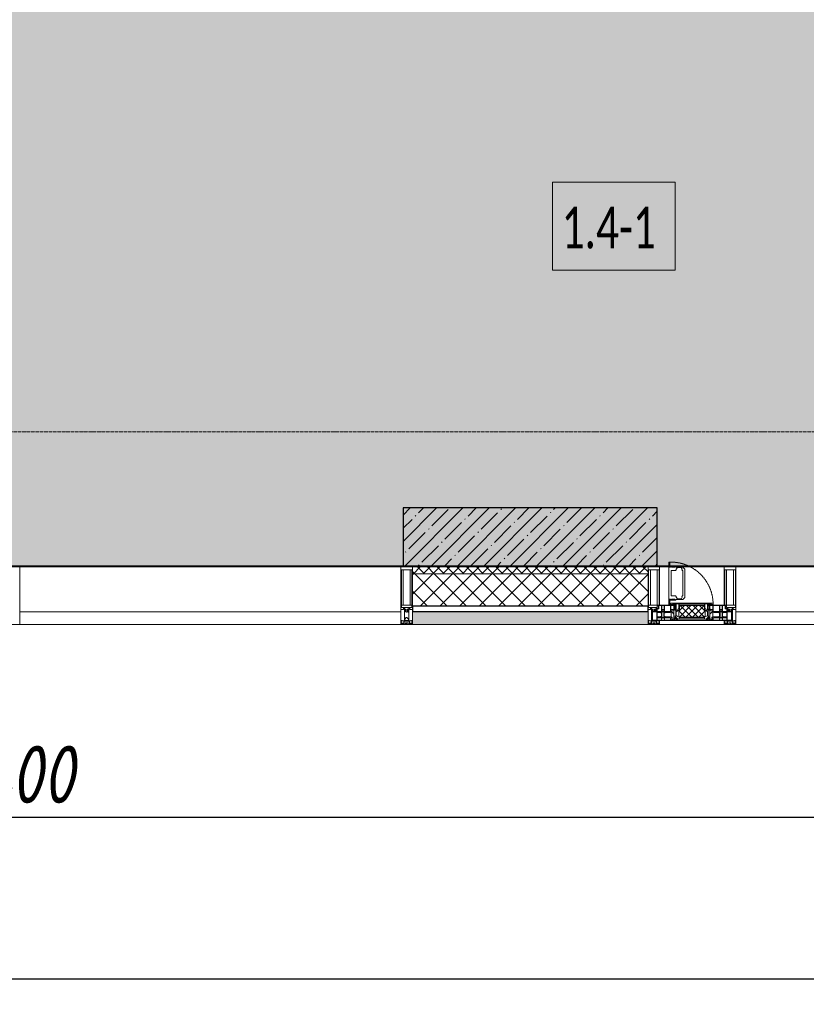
# Model space of a CAD drawing. Header units: millimetres. Extents: x -26888115 to 7466299, y -86687 to 22081.
# Tile 3 of 208: x 40168 to 43573, y -51379 to -47114. Entities that reach past the tile are written whole.
import ezdxf

# ---------------------------------------------------------------- set-up
doc = ezdxf.new("R2010")
doc.units = ezdxf.units.MM
doc.linetypes.add('-D1-02х01', pattern=[3, 2, -1])
doc.linetypes.add('-D1d1-15x02', pattern=[19, 15, -2, 0, -2])
doc.layers.get('Defpoints').update_dxf_attribs({"color": 31})
for name, color, linetype, lineweight in [('_0', 7, 'Continuous', 13), ('A-010-A_ROOM', 7, 'Continuous', 18), ('A-200-M_WALL', 7, 'Continuous', 5), ('A-200-M_WALL_PAT', 7, 'Continuous', 5), ('A-214-M_CURT_WALL', 7, 'Continuous', 5), ('A-215-M_CURT_PANEL', 7, 'Continuous', 5), ('A-230-M_FLOOR', 7, 'Continuous', 5), ('A-314-M_WINDOW', 7, 'Continuous', 5), ('S-280-M_COLUMN', 7, 'Continuous', 5), ('Z-060-M_DETAIL', 7, 'Continuous', 5), ('Оси', 7, 'Continuous', 5)]:
    doc.layers.add(name, color=color, linetype=linetype, lineweight=lineweight)
doc.styles.add('Calibri Light_2', font='Calibri light.ttf', dxfattribs={"width": 0.7, "height": 250})
doc.styles.add('fl_iso paper', font='isocpeur.ttf', dxfattribs={"width": 0.8, "oblique": 10})
doc.dimstyles.new('In tre 1_100', dxfattribs={"dimscale": 100, "dimtxt": 2.5, "dimasz": 2, "dimexe": 1, "dimexo": 0.7, "dimgap": 0.6, "dimtad": 1, "dimdec": 0, "dimrnd": 5, "dimzin": 0, "dimdsep": 46, "dimtxsty": 'fl_iso paper', "dimblk": 'ARCHTICK', "dimcen": 0, "dimdle": 1, "dimadec": 0, "dimazin": 0, "dimtfac": 1, "dimtdec": 0, "dimtofl": 0, "dimtmove": 1, "dimatfit": 3, "dimldrblk": 'DOT', "dimfxl": 40, "dimtfillclr": 256, "dimtolj": 1, "dimtzin": 0, "dimarcsym": 1})

# ---------------------------------------------------------------- blocks, each defined once
blk = doc.blocks.new('_ArchTick')
at = {"color": 0, "linetype": 'ByBlock', "lineweight": 9, "const_width": 0.15}
blk.add_lwpolyline([(-0.5, -0.5), (0.5, 0.5)], dxfattribs=at)
blk = doc.blocks.new('*D256')
at = {"layer": 'Defpoints', "color": 0, "transparency": 16777216}
for p in [(35918, -50462.7), (44318, -50462.7), (44318, -50568.8)]:
    blk.add_point(p, dxfattribs=at)
at = {"layer": 'Оси', "color": 0, "lineweight": -2, "transparency": 16777216}
for p, q in [((35918, -50532.7), (35918, -50668.8)), ((44318, -50532.7), (44318, -50668.8)), ((35818, -50568.8), (44418, -50568.8))]:
    blk.add_line(p, q, dxfattribs=at)
at = {"layer": 'Оси', "color": 0, "lineweight": -2, "transparency": 16777216, "xscale": 200, "yscale": 200, "zscale": 200, "rotation": 180}
blk.add_blockref('_ArchTick', (35918, -50568.8), dxfattribs=at)
at = {"layer": 'Оси', "color": 0, "lineweight": -2, "transparency": 16777216, "xscale": 200, "yscale": 200, "zscale": 200}
blk.add_blockref('_ArchTick', (44318, -50568.8), dxfattribs=at)
at = {"layer": 'Оси', "color": 0, "transparency": 16777216, "insert": (40118, -50383.8), "char_height": 250, "attachment_point": 5, "style": 'fl_iso paper'}
blk.add_mtext('\\A1;8400', dxfattribs=at)
blk = doc.blocks.new('_DOT')
at = {"color": 0, "linetype": 'ByBlock'}
blk.add_line((-0.5, 0), (-1, 0), dxfattribs=at)
at = {"color": 0, "linetype": 'ByBlock', "const_width": 0.5}
blk.add_lwpolyline([(-0.25, 0, 1), (0.25, 0, 1)], format="xyb", close=True, dxfattribs=at)
blk = doc.blocks.new('*D257')
at = {"layer": 'Defpoints', "color": 0, "transparency": 16777216}
for p in [(35918, -51162.7), (73118, -51162.7), (73118, -51268.8)]:
    blk.add_point(p, dxfattribs=at)
at = {"layer": 'Оси', "color": 0, "lineweight": -2, "transparency": 16777216}
for p, q in [((35918, -51232.7), (35918, -51368.8)), ((73118, -51232.7), (73118, -51368.8)), ((35818, -51268.8), (73218, -51268.8))]:
    blk.add_line(p, q, dxfattribs=at)
at = {"layer": 'Оси', "color": 0, "lineweight": -2, "transparency": 16777216, "xscale": 200, "yscale": 200, "zscale": 200, "rotation": 180}
blk.add_blockref('_ArchTick', (35918, -51268.8), dxfattribs=at)
at = {"layer": 'Оси', "color": 0, "lineweight": -2, "transparency": 16777216, "xscale": 200, "yscale": 200, "zscale": 200}
blk.add_blockref('_ArchTick', (73118, -51268.8), dxfattribs=at)
at = {"layer": 'Оси', "color": 0, "transparency": 16777216, "insert": (54518, -51083.8), "char_height": 250, "attachment_point": 5, "style": 'fl_iso paper'}
blk.add_mtext('\\A1;37200', dxfattribs=at)
blk = doc.blocks.new('A_PAN_Створка - 383мм-4633665-50_AS_Plan_33_Пентхаус')
at = {"layer": 'A-314-M_WINDOW', "linetype": '-D1-02х01'}
blk.add_arc((91.4, -87.5), 183, 244.0254, 247.6265, dxfattribs=at)
blk = doc.blocks.new('A_PAN_Створка - 383мм-V26-50_AS_Plan_33_Пентхаус')
at = {"layer": 'A-215-M_CURT_PANEL'}
h = blk.add_hatch(dxfattribs=at)
h.set_pattern_fill('FP_17', color=256, style=0, pattern_type=2)
h.set_pattern_definition([(225, (6900, -754.981), (14.142136, -14.142136), []), (315, (6900, -754.981), (14.142136, 14.142136), [])])
h.paths.add_polyline_path([(-54.5, -31.8), (-54.9, -34.1), (-57.2, -36.4), (-57.2, -60.8), (-54.6, -63.4), (-53.6, -82.7), (54.6, -81.8), (54.6, -63.4), (57.2, -60.8), (57.2, -36.4), (54.9, -34.1), (54.5, -31.8)])
at = {"layer": 'A-314-M_WINDOW'}
for p, q in [((-67.9, -17), (-171, -17)), ((-171, -17), (-171, -57)), ((-171, -18.5), (-153.5, -18.5)), ((-153.5, -18.5), (-152, -20)), ((-152, -20), (-152, -73.5)), ((-150.5, -17), (-150.5, -29.4)), ((-132.4, -18.6), (-150.5, -18.6)), ((-150.5, -29.4), (-132.4, -29.4)), ((-150.5, -33.6), (-150.5, -68)), ((-136.3, -33.6), (-150.5, -33.6)), ((-137.2, -31), (-135.8, -35)), ((-132.5, -31), (-137.2, -31)), ((-132.1, -36.8), (-135.8, -35)), ((-132.5, -31.9), (-133.4, -33.7)), ((-133.4, -33.7), (-130.1, -35.3)), ((-132.5, -31.9), (-132.5, -31)), ((-132.4, -29.4), (-132.4, -18.6)), ((-132.1, -49), (-132.1, -36.8)), ((-131, -18.2), (-131, -29.5)), ((-120.8, -18.2), (-131, -18.2)), ((-131, -29.5), (-120.8, -29.5)), ((-131, -30.9), (-131, -33)), ((-120.8, -30.9), (-131, -30.9)), ((-129.4, -34.6), (-131, -33)), ((-130.1, -35.3), (-129.4, -34.6)), ((-130.1, -35.3), (-130.1, -50.4)), ((-122.4, -34.6), (-120.8, -33)), ((-121.7, -35.3), (-122.4, -34.6)), ((-118.4, -33.7), (-121.7, -35.3)), ((-121.7, -35.3), (-121.7, -50.4)), ((-120.8, -18.2), (-120.8, -29.5)), ((-120.8, -30.9), (-120.8, -33)), ((-119.7, -36.8), (-115.9, -35)), ((-119.7, -49), (-119.7, -36.8)), ((-119.3, -18.6), (-92.5, -18.6)), ((-119.3, -29.4), (-119.3, -18.6)), ((-92.5, -29.4), (-119.3, -29.4)), ((-119.3, -31), (-114.6, -31)), ((-119.3, -31.9), (-119.3, -31)), ((-119.3, -31.9), (-118.4, -33.7)), ((-114.6, -31), (-115.9, -35)), ((-94.1, -33.5), (-115.4, -33.5)), ((-89.9, -35.1), (-94.1, -33.5)), ((-92.5, -18.6), (-92.5, -29.4)), ((-90.8, -18.5), (-90.8, -29.4)), ((-87.3, -18.5), (-90.8, -18.5)), ((-90.8, -29.4), (-85.9, -29.4)), ((-89.9, -32.5), (-89.9, -35.1)), ((-85.9, -32.5), (-89.9, -32.5)), ((-89.9, -35.1), (-89.9, -50.9)), ((-87.3, -20.4), (-87.3, -18.5)), ((-87.3, -20.4), (-87.3, -21.9)), ((-84.8, -20.4), (-87.3, -20.4)), ((-87.3, -21.9), (-85.9, -21.9)), ((-85.9, -18.2), (-85.9, -20.4)), ((-75.9, -18.2), (-85.9, -18.2)), ((-85.9, -21.9), (-85.9, -29.4)), ((-85.9, -29.4), (-85.9, -32.5)), ((-83.4, -20.4), (-84.8, -20.4)), ((-70, -33.8), (-83.4, -20.4)), ((-78, -84), (-78, -23.5)), ((-78, -23.5), (-67.9, -23.5)), ((-78, -36.8), (-70, -36.8)), ((-78, -45.6), (-78, -36.8)), ((-75.9, -21.5), (-75.9, -18.2)), ((-75.9, -21.5), (-75.9, -23.5)), ((-74.9, -21.5), (-75.9, -21.5)), ((-75.9, -23.5), (-73, -23.5)), ((-74.9, -17.9), (-74.9, -21.5)), ((-68.9, -17.9), (-74.9, -17.9)), ((-67.2, -29.3), (-73, -23.5)), ((-61.4, -23.5), (-70, -32.1)), ((-70, -32.1), (-70, -62.5)), ((-70, -36.8), (-70, -33.8)), ((-68.9, -21.5), (-68.9, -17.9)), ((-67.9, -21.5), (-68.9, -21.5)), ((67.9, -17), (-67.9, -17)), ((-61.4, -23.5), (-67.9, -17)), ((-67.9, -17), (-67.9, -23.5)), ((-67.9, -17), (67.9, -17)), ((-67.9, -21.5), (-67.9, -23.5)), ((-67.9, -23.5), (-64.6, -26.8)), ((-67.9, -23.5), (-64.6, -26.8)), ((-64.6, -26.8), (-67.2, -29.3)), ((-64.6, -26.8), (-61.4, -23.5)), ((61.4, -23.5), (-61.4, -23.5)), ((67.9, -17), (61.4, -23.5)), ((70, -32.1), (61.4, -23.5)), ((61.4, -23.5), (64.6, -26.8)), ((67.9, -23.5), (64.6, -26.8)), ((64.6, -26.8), (67.9, -23.5)), ((64.6, -26.8), (67.2, -29.3)), ((67.2, -29.3), (73, -23.5)), ((67.9, -23.5), (67.9, -17)), ((171, -17), (67.9, -17)), ((67.9, -21.5), (67.9, -23.5)), ((67.9, -21.5), (68.9, -21.5)), ((67.9, -23.5), (78, -23.5)), ((68.9, -17.9), (74.9, -17.9)), ((68.9, -21.5), (68.9, -17.9)), ((70, -33.8), (83.4, -20.4)), ((70, -62.5), (70, -32.1)), ((70, -36.8), (70, -33.8)), ((78, -36.8), (70, -36.8)), ((75.9, -23.5), (73, -23.5)), ((74.9, -17.9), (74.9, -21.5)), ((74.9, -21.5), (75.9, -21.5)), ((75.9, -18.2), (85.9, -18.2)), ((75.9, -21.5), (75.9, -18.2)), ((75.9, -21.5), (75.9, -23.5)), ((78, -23.5), (78, -84)), ((78, -45.6), (78, -36.8)), ((83.4, -20.4), (84.8, -20.4)), ((84.8, -20.4), (87.3, -20.4)), ((85.9, -18.2), (85.9, -20.4)), ((85.9, -21.9), (85.9, -29.4)), ((87.3, -21.9), (85.9, -21.9)), ((85.9, -29.4), (85.9, -32.5)), ((90.8, -29.4), (85.9, -29.4)), ((85.9, -32.5), (89.9, -32.5)), ((87.3, -18.5), (90.8, -18.5)), ((87.3, -20.4), (87.3, -18.5)), ((87.3, -20.4), (87.3, -21.9)), ((89.9, -32.5), (89.9, -35.1)), ((89.9, -35.1), (94.1, -33.5)), ((89.9, -35.1), (89.9, -50.9)), ((90.8, -18.5), (90.8, -29.4)), ((92.5, -18.6), (92.5, -29.4)), ((119.3, -18.6), (92.5, -18.6)), ((92.5, -29.4), (119.3, -29.4)), ((94.1, -33.5), (115.4, -33.5)), ((114.6, -31), (115.9, -35)), ((119.3, -31), (114.6, -31)), ((119.7, -36.8), (115.9, -35)), ((119.3, -31.9), (118.4, -33.7)), ((118.4, -33.7), (121.7, -35.3)), ((119.3, -29.4), (119.3, -18.6)), ((119.3, -31.9), (119.3, -31)), ((119.7, -49), (119.7, -36.8)), ((120.8, -18.2), (120.8, -29.5)), ((120.8, -18.2), (131, -18.2)), ((131, -29.5), (120.8, -29.5)), ((120.8, -30.9), (120.8, -33)), ((120.8, -30.9), (131, -30.9)), ((122.4, -34.6), (120.8, -33)), ((121.7, -35.3), (122.4, -34.6)), ((121.7, -35.3), (121.7, -50.4)), ((129.4, -34.6), (131, -33)), ((130.1, -35.3), (129.4, -34.6)), ((133.4, -33.7), (130.1, -35.3)), ((130.1, -35.3), (130.1, -50.4)), ((131, -18.2), (131, -29.5)), ((131, -30.9), (131, -33)), ((132.1, -36.8), (135.8, -35)), ((132.1, -49), (132.1, -36.8)), ((132.4, -18.6), (150.5, -18.6)), ((132.4, -29.4), (132.4, -18.6)), ((150.5, -29.4), (132.4, -29.4)), ((132.5, -31), (137.2, -31)), ((132.5, -31.9), (132.5, -31)), ((132.5, -31.9), (133.4, -33.7)), ((137.2, -31), (135.8, -35)), ((136.3, -33.6), (150.5, -33.6)), ((150.5, -17), (150.5, -29.4)), ((150.5, -33.6), (150.5, -68)), ((153.5, -18.5), (152, -20)), ((152, -20), (152, -73.5)), ((171, -18.5), (153.5, -18.5)), ((171, -57), (171, -17)), ((-171, -55.5), (-152, -55.5)), ((-171, -57), (-156, -57)), ((-153, -60), (-153, -73.5)), ((-153, -73.5), (-150, -73.5)), ((-136.4, -52.4), (-150.5, -52.4)), ((-150.5, -56.6), (-132.4, -56.6)), ((-150.5, -68), (-143.5, -68)), ((-150.5, -69.5), (-150.5, -73.5)), ((-145, -69.5), (-150.5, -69.5)), ((-150, -73.5), (-150, -84)), ((-150, -84), (-78, -84)), ((-148.5, -81), (-148.5, -82.5)), ((-143.5, -81), (-148.5, -81)), ((-148.5, -82.5), (-132.4, -82.5)), ((-145, -69.5), (-145, -79.5)), ((-143.5, -68), (-143.5, -81)), ((-137.2, -54.8), (-135.8, -50.8)), ((-132.5, -54.8), (-137.2, -54.8)), ((-132.1, -49), (-135.8, -50.8)), ((-133.4, -52), (-130.1, -50.4)), ((-132.5, -53.8), (-133.4, -52)), ((-132.5, -53.8), (-132.5, -54.8)), ((-132.4, -56.6), (-132.4, -82.5)), ((-129.4, -51.1), (-131, -52.7)), ((-131, -55.1), (-131, -52.7)), ((-120.8, -55.1), (-131, -55.1)), ((-131, -56.5), (-131, -62.6)), ((-131, -56.5), (-120.8, -56.5)), ((-120.8, -62.6), (-131, -62.6)), ((-131, -64.6), (-120.8, -64.6)), ((-131, -82.5), (-131, -64.6)), ((-131, -82.5), (-120.8, -82.5)), ((-130.1, -50.4), (-129.4, -51.1)), ((-121.7, -50.4), (-122.4, -51.1)), ((-122.4, -51.1), (-120.8, -52.7)), ((-118.4, -52), (-121.7, -50.4)), ((-120.8, -55.1), (-120.8, -52.7)), ((-120.8, -56.5), (-120.8, -62.6)), ((-120.8, -82.5), (-120.8, -64.6)), ((-119.7, -49), (-115.9, -50.8)), ((-119.3, -53.8), (-118.4, -52)), ((-119.3, -53.8), (-119.3, -54.8)), ((-119.3, -54.8), (-114.6, -54.8)), ((-119.3, -56.6), (-119.3, -82.5)), ((-92.5, -56.6), (-119.3, -56.6)), ((-119.3, -82.5), (-92.5, -82.5)), ((-114.6, -54.8), (-115.9, -50.8)), ((-94.1, -52.5), (-115.3, -52.5)), ((-89.9, -50.9), (-94.1, -52.5)), ((-92.5, -56.6), (-92.5, -82.5)), ((-90.8, -56.6), (-85.9, -56.6)), ((-90.8, -62.7), (-90.8, -56.6)), ((-80.4, -62.7), (-90.8, -62.7)), ((-90.8, -64.6), (-90.8, -82.5)), ((-80.1, -64.6), (-90.8, -64.6)), ((-90.8, -82.5), (-79.5, -82.5)), ((-89.9, -52.2), (-89.9, -50.9)), ((-89.9, -52.2), (-88.6, -53.5)), ((-85.9, -53.5), (-88.6, -53.5)), ((-85.9, -53.5), (-78, -45.6)), ((-85.9, -56.6), (-85.9, -53.5)), ((-78, -84), (-85, -84)), ((-85, -84), (-85, -87.5)), ((-80.4, -61.1), (-80.4, -62.7)), ((-78, -61.1), (-80.4, -61.1)), ((-80.1, -66.1), (-80.1, -64.6)), ((-78, -66.1), (-80.1, -66.1)), ((-79.5, -80.6), (-78, -80.6)), ((-79.5, -82.5), (-79.5, -80.6)), ((-78, -66.1), (-78, -61.1)), ((-78, -87.5), (-78, -84)), ((-78, -84), (-73.9, -84)), ((-70, -62.5), (-73.9, -62.5)), ((-73.9, -62.5), (-73.9, -87.5)), ((73.9, -62.5), (70, -62.5)), ((73.9, -87.5), (73.9, -62.5)), ((73.9, -84), (78, -84)), ((85.9, -53.5), (78, -45.6)), ((78, -61.1), (80.4, -61.1)), ((78, -66.1), (78, -61.1)), ((78, -66.1), (80.1, -66.1)), ((79.5, -80.6), (78, -80.6)), ((78, -87.5), (78, -84)), ((78, -84), (85, -84)), ((78, -84), (150, -84)), ((79.5, -82.5), (79.5, -80.6)), ((90.8, -82.5), (79.5, -82.5)), ((80.1, -64.6), (90.8, -64.6)), ((80.1, -66.1), (80.1, -64.6)), ((80.4, -61.1), (80.4, -62.7)), ((80.4, -62.7), (90.8, -62.7)), ((85, -84), (85, -87.5)), ((85.9, -53.5), (88.6, -53.5)), ((85.9, -56.6), (85.9, -53.5)), ((90.8, -56.6), (85.9, -56.6)), ((89.9, -52.2), (88.6, -53.5)), ((89.9, -50.9), (94.1, -52.5)), ((89.9, -52.2), (89.9, -50.9)), ((90.8, -62.7), (90.8, -56.6)), ((90.8, -64.6), (90.8, -82.5)), ((92.5, -56.6), (119.3, -56.6)), ((92.5, -56.6), (92.5, -82.5)), ((119.3, -82.5), (92.5, -82.5)), ((94.1, -52.5), (115.3, -52.5)), ((114.6, -54.8), (115.9, -50.8)), ((119.3, -54.8), (114.6, -54.8)), ((119.7, -49), (115.9, -50.8)), ((118.4, -52), (121.7, -50.4)), ((119.3, -53.8), (118.4, -52)), ((119.3, -53.8), (119.3, -54.8)), ((119.3, -56.6), (119.3, -82.5)), ((122.4, -51.1), (120.8, -52.7)), ((120.8, -55.1), (120.8, -52.7)), ((120.8, -55.1), (131, -55.1)), ((120.8, -56.5), (120.8, -62.6)), ((131, -56.5), (120.8, -56.5)), ((120.8, -62.6), (131, -62.6)), ((120.8, -82.5), (120.8, -64.6)), ((131, -64.6), (120.8, -64.6)), ((131, -82.5), (120.8, -82.5)), ((121.7, -50.4), (122.4, -51.1)), ((130.1, -50.4), (129.4, -51.1)), ((129.4, -51.1), (131, -52.7)), ((133.4, -52), (130.1, -50.4)), ((131, -55.1), (131, -52.7)), ((131, -56.5), (131, -62.6)), ((131, -82.5), (131, -64.6)), ((132.1, -49), (135.8, -50.8)), ((150.5, -56.6), (132.4, -56.6)), ((132.4, -56.6), (132.4, -82.5)), ((148.5, -82.5), (132.4, -82.5)), ((132.5, -53.8), (133.4, -52)), ((132.5, -53.8), (132.5, -54.8)), ((132.5, -54.8), (137.2, -54.8)), ((137.2, -54.8), (135.8, -50.8)), ((136.4, -52.4), (150.5, -52.4)), ((143.5, -68), (143.5, -81)), ((150.5, -68), (143.5, -68)), ((143.5, -81), (148.5, -81)), ((145, -69.5), (150.5, -69.5)), ((145, -69.5), (145, -79.5)), ((148.5, -81), (148.5, -82.5)), ((150, -84), (150, -73.5)), ((150, -73.5), (153, -73.5)), ((150.5, -69.5), (150.5, -73.5)), ((171, -55.5), (152, -55.5)), ((153, -73.5), (153, -60)), ((156, -57), (171, -57)), ((-73.9, -87.5), (-91.5, -87.5)), ((-91.5, -87.5), (-91.5, -92)), ((-91.5, -92), (91.5, -92)), ((-85, -87.5), (-78, -87.5)), ((91.5, -87.5), (73.9, -87.5)), ((85, -87.5), (78, -87.5)), ((91.5, -92), (91.5, -87.5))]:
    blk.add_line(p, q, dxfattribs=at)
for centre, start, end in [((-156, -60), 0, 90), ((156, -60), 90, 180)]:
    blk.add_arc(centre, 3, start, end, dxfattribs=at)
at = {"layer": 'A-314-M_WINDOW', "linetype": '-D1-02х01'}
blk.add_arc((91.4, -87.5), 183, 181.4091, 271.1445, dxfattribs=at)
at = {"layer": 'Z-060-M_DETAIL'}
for p, q in [((-70, -32.1), (-61.4, -23.5)), ((-70, -62.5), (-70, -32.1)), ((-67.8, -38.3), (-65.7, -37.4)), ((-67.8, -55.7), (-67.8, -38.3)), ((-65.7, -37.4), (-60.8, -34.7)), ((61.4, -23.5), (-61.4, -23.5)), ((-60.8, -34.7), (-57.3, -35.9)), ((-55.2, -33.8), (-57.3, -35.9)), ((-54.9, -34.1), (-57.2, -36.4)), ((-57.2, -36.4), (-57.2, -60.8)), ((-55.2, -33.8), (-54.8, -31.5)), ((-54.9, -25.8), (-53.9, -24.8)), ((-54.9, -29.5), (-54.9, -25.8)), ((-53.9, -30.5), (-54.9, -29.5)), ((-54.5, -31.8), (-54.9, -34.1)), ((0, -31.5), (-54.8, -31.5)), ((54.5, -31.8), (-54.5, -31.8)), ((-53.9, -24.8), (53.9, -24.8)), ((53.9, -30.5), (-53.9, -30.5)), ((0, -31.5), (54.8, -31.5)), ((54.9, -25.8), (53.9, -24.8)), ((53.9, -30.5), (54.9, -29.5)), ((54.9, -34.1), (54.5, -31.8)), ((55.2, -33.8), (54.8, -31.5)), ((54.9, -29.5), (54.9, -25.8)), ((57.2, -36.4), (54.9, -34.1)), ((55.2, -33.8), (57.3, -35.9)), ((57.2, -60.8), (57.2, -36.4)), ((60.8, -34.7), (57.3, -35.9)), ((65.7, -37.4), (60.8, -34.7)), ((70, -32.1), (61.4, -23.5)), ((67.8, -38.3), (65.7, -37.4)), ((67.8, -55.7), (67.8, -38.3)), ((70, -62.5), (70, -32.1)), ((-73.9, -62.5), (-70, -62.5)), ((-73.9, -87.5), (-73.9, -62.5)), ((-69.4, -66.5), (-73.9, -66.5)), ((-73.9, -81.5), (-69.4, -81.5)), ((-69.4, -81.5), (-69.4, -66.5)), ((-61.7, -62.5), (-67.9, -62.5)), ((-67.9, -62.5), (-67.9, -89.3)), ((-66, -56.5), (-67.8, -55.7)), ((-66, -56.5), (-62, -59.1)), ((-62, -59.1), (-60.7, -61)), ((-61.7, -64.9), (-61.7, -62.5)), ((-60.1, -67.7), (-61.7, -64.9)), ((-60.7, -61), (-57.4, -61)), ((-56.4, -67.7), (-60.1, -67.7)), ((-57.4, -61), (-54.9, -63.5)), ((-57.2, -60.8), (-54.6, -63.4)), ((-56.4, -89.4), (-56.4, -67.7)), ((-54.9, -63.5), (-54.9, -81.9)), ((-54.9, -81.9), (-53.8, -83)), ((-54.9, -85.6), (-53.9, -84.6)), ((-54.6, -63.4), (-54.6, -81.8)), ((-54.6, -81.8), (-53.6, -82.7)), ((-53.9, -84.6), (53.9, -84.6)), ((53.8, -83), (-53.8, -83)), ((-53.6, -82.7), (53.6, -82.7)), ((53.6, -82.7), (54.6, -81.8)), ((54.9, -81.9), (53.8, -83)), ((54.9, -85.6), (53.9, -84.6)), ((54.6, -63.4), (57.2, -60.8)), ((54.6, -81.8), (54.6, -63.4)), ((57.4, -61), (54.9, -63.5)), ((54.9, -63.5), (54.9, -81.9)), ((56.4, -67.7), (60.1, -67.7)), ((56.4, -89.4), (56.4, -67.7)), ((60.7, -61), (57.4, -61)), ((60.1, -67.7), (61.7, -64.9)), ((62, -59.1), (60.7, -61)), ((61.7, -62.5), (67.9, -62.5)), ((61.7, -64.9), (61.7, -62.5)), ((66, -56.5), (62, -59.1)), ((66, -56.5), (67.8, -55.7)), ((67.9, -62.5), (67.9, -89.3)), ((69.4, -66.5), (73.9, -66.5)), ((69.4, -81.5), (69.4, -66.5)), ((73.9, -81.5), (69.4, -81.5)), ((73.9, -62.5), (70, -62.5)), ((73.9, -87.5), (73.9, -62.5)), ((-91.5, -87.5), (-73.9, -87.5)), ((-91.5, -92), (-91.5, -87.5)), ((-91.5, -92), (91.5, -92)), ((-83.4, -90.3), (-83.4, -87.5)), ((-83.4, -90.3), (-69.4, -90.3)), ((-69.4, -85.5), (-73.9, -85.5)), ((-69.4, -90.3), (-69.4, -85.5)), ((-67.9, -89.3), (-66.9, -90.3)), ((-66.9, -90.3), (-57.4, -90.3)), ((-57.4, -90.3), (-56.4, -89.4)), ((-54.9, -89.3), (-54.9, -85.6)), ((-53.9, -90.3), (-54.9, -89.3)), ((53.9, -90.3), (-53.9, -90.3)), ((53.9, -90.3), (54.9, -89.3)), ((54.9, -89.3), (54.9, -85.6)), ((57.4, -90.3), (56.4, -89.4)), ((66.9, -90.3), (57.4, -90.3)), ((67.9, -89.3), (66.9, -90.3)), ((69.4, -85.5), (73.9, -85.5)), ((69.4, -90.3), (69.4, -85.5)), ((83.4, -90.3), (69.4, -90.3)), ((91.5, -87.5), (73.9, -87.5)), ((83.4, -90.3), (83.4, -87.5)), ((91.5, -92), (91.5, -87.5))]:
    blk.add_line(p, q, dxfattribs=at)
at = {"layer": 'Z-060-M_DETAIL', "color": 9, "true_color": 0xc8c8c8}
for p, q in [((39.7, -109), (31.1, -117.6)), ((31.1, -117.6), (31.1, -240.4)), ((41.4, -123.8), (39.1, -124.2)), ((39.1, -179), (39.1, -124.2)), ((70.1, -109), (39.7, -109)), ((41.4, -123.8), (43.5, -121.7)), ((45, -113.3), (42.3, -118.2)), ((42.3, -118.2), (43.5, -121.7)), ((45.9, -111.2), (45, -113.3)), ((63.3, -111.2), (45.9, -111.2)), ((64.1, -113), (63.3, -111.2)), ((64.1, -113), (66.7, -117)), ((66.7, -117), (68.6, -118.3)), ((68.6, -118.3), (68.6, -121.6)), ((68.6, -121.6), (71.1, -124.1)), ((70.1, -105.1), (70.1, -109)), ((95.1, -105.1), (70.1, -105.1)), ((71.1, -124.1), (89.5, -124.1)), ((74.1, -109.6), (74.1, -105.1)), ((89.1, -109.6), (74.1, -109.6)), ((89.1, -105.1), (89.1, -109.6)), ((89.5, -124.1), (90.6, -125.2)), ((90.6, -125.2), (90.6, -232.8)), ((93.1, -109.6), (93.1, -105.1)), ((97.9, -109.6), (93.1, -109.6)), ((95.1, -87.5), (95.1, -105.1)), ((99.6, -87.5), (95.1, -87.5)), ((97.9, -95.6), (95.1, -95.6)), ((97.9, -95.6), (97.9, -109.6)), ((99.6, -270.5), (99.6, -87.5)), ((39.1, -179), (39.1, -233.8)), ((39.7, -249), (31.1, -240.4)), ((41.4, -234.2), (39.1, -233.8)), ((70.1, -249), (39.7, -249)), ((41.4, -234.2), (43.5, -236.3)), ((42.3, -239.8), (43.5, -236.3)), ((45, -244.7), (42.3, -239.8)), ((45.9, -246.8), (45, -244.7)), ((63.3, -246.8), (45.9, -246.8)), ((64.1, -245), (63.3, -246.8)), ((64.1, -245), (66.7, -241)), ((66.7, -241), (68.6, -239.7)), ((68.6, -236.4), (71.1, -233.9)), ((68.6, -239.7), (68.6, -236.4)), ((70.1, -252.9), (70.1, -249)), ((95.1, -252.9), (70.1, -252.9)), ((71.1, -233.9), (89.5, -233.9)), ((74.1, -248.4), (74.1, -252.9)), ((89.1, -248.4), (74.1, -248.4)), ((89.1, -252.9), (89.1, -248.4)), ((89.5, -233.9), (90.6, -232.8)), ((93.1, -248.4), (93.1, -252.9)), ((97.9, -248.4), (93.1, -248.4)), ((95.1, -270.5), (95.1, -252.9)), ((97.9, -262.4), (97.9, -248.4)), ((97.9, -262.4), (95.1, -262.4)), ((99.6, -270.5), (95.1, -270.5))]:
    blk.add_line(p, q, dxfattribs=at)
blk = doc.blocks.new('Rectangular Mullion - 50Wx250H-2623690-50_AS_Plan_33_Пентхаус')
at = {"layer": 'Z-060-M_DETAIL'}
for p, q in [((-25, 65.2), (-25, 250)), ((-25, 250), (0, 250)), ((-23, 237.3), (0, 237.3)), ((-23, 237.3), (-23, 73.6)), ((-14.9, 84), (-14.9, 237.3)), ((25, 250), (0, 250)), ((23, 237.3), (0, 237.3)), ((14.9, 84), (14.9, 237.3)), ((23, 237.3), (23, 84)), ((25, 84), (25, 250)), ((-14, 65.2), (-25, 65.2)), ((0, 84), (-23, 84)), ((-0.5, 73.6), (-23, 73.6)), ((-14, 71.3), (-14, 65.2)), ((-10, 71.3), (-14, 71.3)), ((-10, 53), (-10, 71.3)), ((-8.7, 53), (-10, 53)), ((-10, 53), (-10, 17)), ((-8.7, 53), (-7, 54.7)), ((-7, 65.2), (-5.9, 67.3)), ((-7, 65.2), (-7, 54.7)), ((-4.1, 67.3), (-5.9, 67.3)), ((-4.1, 67.3), (-2.9, 65.1)), ((-2.9, 65.1), (-2.9, 57)), ((0, 84), (15, 84)), ((0.5, 73.6), (15, 73.6)), ((4.1, 67.3), (2.9, 65.1)), ((2.9, 65.1), (2.9, 57)), ((4.1, 67.3), (5.9, 67.3)), ((7, 65.2), (5.9, 67.3)), ((7, 65.2), (7, 57)), ((10, 71.3), (12, 71.3)), ((10, 57.4), (10, 71.3)), ((-23.8, 14.6), (-25, 14.2)), ((-25, 0), (-25, 14.2)), ((-22.3, 17), (-23.8, 17)), ((-23.8, 17), (-23.8, 14.6)), ((-22.5, 10.6), (-23.8, 14.6)), ((-22.5, 10.6), (-23.7, 9.9)), ((-23.7, 1.3), (-23.7, 9.9)), ((-23.7, 1.3), (-11.8, 1.3)), ((-23.2, 10.2), (-22.5, 8)), ((-22.5, 8), (-22.5, 4.5)), ((-21.3, 4.5), (-22.5, 4.5)), ((-22.3, 17), (-22.3, 16)), ((-22.3, 16), (-21.3, 16)), ((-19, 17.6), (-21.3, 16)), ((-21.3, 4.5), (-21.3, 6.5)), ((-21.3, 6.5), (-14.2, 6.5)), ((-18.4, 16.6), (-19, 17.6)), ((-7.4, 16.6), (-18.4, 16.6)), ((-14.2, 6.5), (-14.2, 4.5)), ((-13.2, 4.5), (-14.2, 4.5)), ((-13.2, 4.5), (-12.2, 7.2)), ((-12.7, 7.6), (-11.3, 11.4)), ((-12.7, 7.6), (-11.8, 6.9)), ((-12.2, 9), (-12.2, 14.8)), ((-12.2, 14.8), (0, 14.8)), ((-11.8, 1.3), (-11.8, 6.9)), ((-10.5, 11.2), (-11.3, 11.4)), ((-10.5, 1.5), (-10.5, 11.2)), ((-4.8, 1.5), (-10.5, 1.5)), ((-10, 17), (-7.5, 17)), ((-8.5, 23), (-6, 25.5)), ((-8.5, 18.5), (-8.5, 23)), ((-7.5, 18.5), (-8.5, 18.5)), ((-7.5, 17), (-7.5, 18.5)), ((-7.4, 18), (-7.4, 16.6)), ((-6, 18), (-7.4, 18)), ((0, 8), (-4.8, 8)), ((-4.8, 1.5), (-4.8, 8)), ((-2.6, 16.8), (0, 16.8)), ((2.6, 16.8), (0, 16.8)), ((0, 14.8), (0, 16.8)), ((0, 14.8), (0, 16.8)), ((12.2, 14.8), (0, 14.8)), ((0, 0), (0, 8)), ((0, 8), (4.8, 8)), ((0, 0), (0, 8)), ((4.8, 1.5), (4.8, 8)), ((4.8, 1.5), (10.5, 1.5)), ((7.4, 16.6), (18.4, 16.6)), ((10.5, 11.2), (11.3, 11.4)), ((10.5, 1.5), (10.5, 11.2)), ((12.7, 7.6), (11.3, 11.4)), ((12.7, 7.6), (11.8, 6.9)), ((11.8, 1.3), (11.8, 6.9)), ((23.7, 1.3), (11.8, 1.3)), ((12.2, 9), (12.2, 14.8)), ((13.2, 4.5), (12.2, 7.2)), ((13.2, 4.5), (14.2, 4.5)), ((21.3, 6.5), (14.2, 6.5)), ((14.2, 6.5), (14.2, 4.5)), ((19.9, 17), (21.3, 16)), ((22.3, 16), (21.3, 16)), ((21.3, 4.5), (21.3, 6.5)), ((21.3, 4.5), (22.5, 4.5)), ((22.3, 17), (22.3, 16)), ((22.5, 10.6), (23.8, 14.6)), ((22.5, 10.6), (23.7, 9.9)), ((23.2, 10.2), (22.5, 8)), ((22.5, 8), (22.5, 4.5)), ((23.7, 1.3), (23.7, 9.9)), ((23.8, 17), (23.8, 14.6)), ((23.8, 14.6), (25, 14.2)), ((25, 0), (25, 14.2)), ((-25, 0), (0, 0)), ((25, 0), (0, 0))]:
    blk.add_line(p, q, dxfattribs=at)
for centre, start, end in [((-0.5, 73.1), 360, 90), ((0.5, 73.1), 90, 180)]:
    blk.add_arc(centre, 0.5, start, end, dxfattribs=at)
blk = doc.blocks.new('Rectangular Mullion - R_StandardFrame_50Wx250H-4298508-50_AS_Plan_33_Пентхаус')
at = {"layer": 'A-214-M_CURT_WALL', "lineweight": 9}
for p, q in [((-25, -250), (-25, 0)), ((-25, 0), (25, 0)), ((25, 0), (25, -17)), ((25, -84), (25, -250)), ((25, -250), (-25, -250))]:
    blk.add_line(p, q, dxfattribs=at)
blk = doc.blocks.new('System Panel - A_PAN_Glass-V27-50_AS_Plan_33_Пентхаус')
at = {"layer": 'A-215-M_CURT_PANEL'}
for p, q in [((476, 55), (-490, 55)), ((-490, 55), (-490, 0)), ((490, 0), (490, 55)), ((-490, 0), (490, 0))]:
    blk.add_line(p, q, dxfattribs=at)
blk = doc.blocks.new('Rectangular Mullion - R_StandardFrame_50Wx250H-3736040-50_AS_Plan_33_Пентхаус')
at = {"layer": 'A-214-M_CURT_WALL'}
blk.add_line((8045, -505), (7090, -505), dxfattribs=at)
blk = doc.blocks.new('Rectangular Mullion - 50Wx250H-V7-50_AS_Plan_33_Пентхаус')
at = {"layer": 'Z-060-M_DETAIL'}
for p, q in [((-25, 84), (-25, 250)), ((-25, 250), (0, 250)), ((-23, 237.3), (0, 237.3)), ((-23, 237.3), (-23, 84)), ((-14.9, 84), (-14.9, 237.3)), ((25, 250), (0, 250)), ((23, 237.3), (0, 237.3)), ((14.9, 84), (14.9, 237.3)), ((23, 237.3), (23, 73.6)), ((25, 65.2), (25, 250)), ((0, 84), (-15, 84)), ((-0.5, 73.6), (-15, 73.6)), ((-10, 71.3), (-12, 71.3)), ((-10, 57.4), (-10, 71.3)), ((-7, 65.2), (-5.9, 67.3)), ((-7, 65.2), (-7, 57)), ((-4.1, 67.3), (-5.9, 67.3)), ((-4.1, 67.3), (-2.9, 65.1)), ((-2.9, 65.1), (-2.9, 57)), ((0, 84), (23, 84)), ((0.5, 73.6), (23, 73.6)), ((4.1, 67.3), (2.9, 65.1)), ((2.9, 65.1), (2.9, 57)), ((4.1, 67.3), (5.9, 67.3)), ((7, 65.2), (5.9, 67.3)), ((7, 65.2), (7, 54.7)), ((8.7, 53), (7, 54.7)), ((8.7, 53), (10, 53)), ((10, 71.3), (14, 71.3)), ((10, 53), (10, 71.3)), ((10, 53), (10, 17)), ((14, 71.3), (14, 65.2)), ((14, 65.2), (25, 65.2)), ((-23.8, 14.6), (-25, 14.2)), ((-25, 0), (-25, 14.2)), ((-23.8, 17), (-23.8, 14.6)), ((-22.5, 10.6), (-23.8, 14.6)), ((-22.5, 10.6), (-23.7, 9.9)), ((-23.7, 1.3), (-23.7, 9.9)), ((-23.7, 1.3), (-11.8, 1.3)), ((-23.2, 10.2), (-22.5, 8)), ((-22.5, 8), (-22.5, 4.5)), ((-21.3, 4.5), (-22.5, 4.5)), ((-22.3, 17), (-22.3, 16)), ((-22.3, 16), (-21.3, 16)), ((-19.9, 17), (-21.3, 16)), ((-21.3, 4.5), (-21.3, 6.5)), ((-21.3, 6.5), (-14.2, 6.5)), ((-7.4, 16.6), (-18.4, 16.6)), ((-14.2, 6.5), (-14.2, 4.5)), ((-13.2, 4.5), (-14.2, 4.5)), ((-13.2, 4.5), (-12.2, 7.2)), ((-12.7, 7.6), (-11.3, 11.4)), ((-12.7, 7.6), (-11.8, 6.9)), ((-12.2, 9), (-12.2, 14.8)), ((-12.2, 14.8), (0, 14.8)), ((-11.8, 1.3), (-11.8, 6.9)), ((-10.5, 11.2), (-11.3, 11.4)), ((-10.5, 1.5), (-10.5, 11.2)), ((-4.8, 1.5), (-10.5, 1.5)), ((0, 8), (-4.8, 8)), ((-4.8, 1.5), (-4.8, 8)), ((-2.6, 16.8), (0, 16.8)), ((2.6, 16.8), (0, 16.8)), ((0, 14.8), (0, 16.8)), ((0, 14.8), (0, 16.8)), ((12.2, 14.8), (0, 14.8)), ((0, 0), (0, 8)), ((0, 8), (4.8, 8)), ((0, 0), (0, 8)), ((4.8, 1.5), (4.8, 8)), ((4.8, 1.5), (10.5, 1.5)), ((8.5, 23), (6, 25.5)), ((6, 18), (7.4, 18)), ((7.4, 18), (7.4, 16.6)), ((7.4, 16.6), (18.4, 16.6)), ((7.5, 18.5), (8.5, 18.5)), ((7.5, 17), (7.5, 18.5)), ((10, 17), (7.5, 17)), ((8.5, 18.5), (8.5, 23)), ((10.5, 11.2), (11.3, 11.4)), ((10.5, 1.5), (10.5, 11.2)), ((12.7, 7.6), (11.3, 11.4)), ((12.7, 7.6), (11.8, 6.9)), ((11.8, 1.3), (11.8, 6.9)), ((23.7, 1.3), (11.8, 1.3)), ((12.2, 9), (12.2, 14.8)), ((13.2, 4.5), (12.2, 7.2)), ((13.2, 4.5), (14.2, 4.5)), ((21.3, 6.5), (14.2, 6.5)), ((14.2, 6.5), (14.2, 4.5)), ((18.4, 16.6), (19, 17.6)), ((19, 17.6), (21.3, 16)), ((22.3, 16), (21.3, 16)), ((21.3, 4.5), (21.3, 6.5)), ((21.3, 4.5), (22.5, 4.5)), ((22.3, 17), (22.3, 16)), ((22.3, 17), (23.8, 17)), ((22.5, 10.6), (23.8, 14.6)), ((22.5, 10.6), (23.7, 9.9)), ((23.2, 10.2), (22.5, 8)), ((22.5, 8), (22.5, 4.5)), ((23.7, 1.3), (23.7, 9.9)), ((23.8, 17), (23.8, 14.6)), ((23.8, 14.6), (25, 14.2)), ((25, 0), (25, 14.2)), ((-25, 0), (0, 0)), ((25, 0), (0, 0))]:
    blk.add_line(p, q, dxfattribs=at)
for centre, start, end in [((-0.5, 73.1), 360, 90), ((0.5, 73.1), 90, 180)]:
    blk.add_arc(centre, 0.5, start, end, dxfattribs=at)
blk = doc.blocks.new('Rectangular Mullion - R_StandardFrame_50Wx250H-V8-50_AS_Plan_33_Пентхаус')
at = {"layer": 'A-214-M_CURT_WALL', "lineweight": 9}
for p, q in [((-25, -17), (-25, 0)), ((-25, 0), (25, 0)), ((25, 0), (25, -250)), ((-25, -250), (-25, -84)), ((25, -250), (-25, -250))]:
    blk.add_line(p, q, dxfattribs=at)
blk = doc.blocks.new('Rectangular Mullion - 50Wx250H-V9-50_AS_Plan_33_Пентхаус')
at = {"layer": 'Z-060-M_DETAIL'}
for p, q in [((-25, 65.2), (-25, 250)), ((-25, 250), (0, 250)), ((-23, 237.3), (0, 237.3)), ((-23, 237.3), (-23, 73.6)), ((-14.9, 84), (-14.9, 237.3)), ((25, 250), (0, 250)), ((23, 237.3), (0, 237.3)), ((14.9, 84), (14.9, 237.3)), ((23, 237.3), (23, 73.6)), ((25, 65.2), (25, 250)), ((-14, 65.2), (-25, 65.2)), ((0, 84), (-23, 84)), ((-0.5, 73.6), (-23, 73.6)), ((-14, 71.3), (-14, 65.2)), ((-10, 71.3), (-14, 71.3)), ((-10, 53), (-10, 71.3)), ((-8.7, 53), (-10, 53)), ((-10, 53), (-10, 17)), ((-8.7, 53), (-7, 54.7)), ((-7, 65.2), (-5.9, 67.3)), ((-7, 65.2), (-7, 54.7)), ((-4.1, 67.3), (-5.9, 67.3)), ((-4.1, 67.3), (-2.9, 65.1)), ((-2.9, 65.1), (-2.9, 54.6)), ((-1.3, 53), (-2.9, 54.6)), ((0, 53), (-1.3, 53)), ((0, 84), (23, 84)), ((0, 53), (1.3, 53)), ((0.5, 73.6), (23, 73.6)), ((1.3, 53), (2.9, 54.6)), ((4.1, 67.3), (2.9, 65.1)), ((2.9, 65.1), (2.9, 54.6)), ((4.1, 67.3), (5.9, 67.3)), ((7, 65.2), (5.9, 67.3)), ((7, 65.2), (7, 54.7)), ((8.7, 53), (7, 54.7)), ((8.7, 53), (10, 53)), ((10, 71.3), (14, 71.3)), ((10, 53), (10, 71.3)), ((10, 53), (10, 17)), ((14, 71.3), (14, 65.2)), ((14, 65.2), (25, 65.2)), ((-23.8, 14.6), (-25, 14.2)), ((-25, 0), (-25, 14.2)), ((-22.3, 17), (-23.8, 17)), ((-23.8, 17), (-23.8, 14.6)), ((-22.5, 10.6), (-23.8, 14.6)), ((-22.5, 10.6), (-23.7, 9.9)), ((-23.7, 1.3), (-23.7, 9.9)), ((-23.7, 1.3), (-11.8, 1.3)), ((-23.2, 10.2), (-22.5, 8)), ((-22.5, 8), (-22.5, 4.5)), ((-21.3, 4.5), (-22.5, 4.5)), ((-22.3, 17), (-22.3, 16)), ((-22.3, 16), (-21.3, 16)), ((-19, 17.6), (-21.3, 16)), ((-21.3, 4.5), (-21.3, 6.5)), ((-21.3, 6.5), (-14.2, 6.5)), ((-18.4, 16.6), (-19, 17.6)), ((-7.4, 16.6), (-18.4, 16.6)), ((-14.2, 6.5), (-14.2, 4.5)), ((-13.2, 4.5), (-14.2, 4.5)), ((-13.2, 4.5), (-12.2, 7.2)), ((-12.7, 7.6), (-11.3, 11.4)), ((-12.7, 7.6), (-11.8, 6.9)), ((-12.2, 9), (-12.2, 14.8)), ((-12.2, 14.8), (0, 14.8)), ((-11.8, 1.3), (-11.8, 6.9)), ((-10.5, 11.2), (-11.3, 11.4)), ((-10.5, 1.5), (-10.5, 11.2)), ((-4.8, 1.5), (-10.5, 1.5)), ((-10, 17), (-7.5, 17)), ((-8.5, 23), (-1.5, 30)), ((-8.5, 18.5), (-8.5, 23)), ((-7.5, 18.5), (-8.5, 18.5)), ((-7.5, 17), (-7.5, 18.5)), ((-7.4, 18), (-7.4, 16.6)), ((-2.6, 18), (-7.4, 18)), ((0, 8), (-4.8, 8)), ((-4.8, 1.5), (-4.8, 8)), ((-2.6, 18), (-2.6, 16.8)), ((-2.6, 16.8), (0, 16.8)), ((-1.5, 30), (0, 30)), ((1.5, 30), (0, 30)), ((2.6, 16.8), (0, 16.8)), ((0, 14.8), (0, 16.8)), ((0, 14.8), (0, 16.8)), ((12.2, 14.8), (0, 14.8)), ((0, 0), (0, 8)), ((0, 8), (4.8, 8)), ((0, 0), (0, 8)), ((8.5, 23), (1.5, 30)), ((2.6, 18), (2.6, 16.8)), ((2.6, 18), (7.4, 18)), ((4.8, 1.5), (4.8, 8)), ((4.8, 1.5), (10.5, 1.5)), ((7.4, 18), (7.4, 16.6)), ((7.4, 16.6), (18.4, 16.6)), ((7.5, 18.5), (8.5, 18.5)), ((7.5, 17), (7.5, 18.5)), ((10, 17), (7.5, 17)), ((8.5, 18.5), (8.5, 23)), ((10.5, 11.2), (11.3, 11.4)), ((10.5, 1.5), (10.5, 11.2)), ((12.7, 7.6), (11.3, 11.4)), ((12.7, 7.6), (11.8, 6.9)), ((11.8, 1.3), (11.8, 6.9)), ((23.7, 1.3), (11.8, 1.3)), ((12.2, 9), (12.2, 14.8)), ((13.2, 4.5), (12.2, 7.2)), ((13.2, 4.5), (14.2, 4.5)), ((21.3, 6.5), (14.2, 6.5)), ((14.2, 6.5), (14.2, 4.5)), ((18.4, 16.6), (19, 17.6)), ((19, 17.6), (21.3, 16)), ((22.3, 16), (21.3, 16)), ((21.3, 4.5), (21.3, 6.5)), ((21.3, 4.5), (22.5, 4.5)), ((22.3, 17), (22.3, 16)), ((22.3, 17), (23.8, 17)), ((22.5, 10.6), (23.8, 14.6)), ((22.5, 10.6), (23.7, 9.9)), ((23.2, 10.2), (22.5, 8)), ((22.5, 8), (22.5, 4.5)), ((23.7, 1.3), (23.7, 9.9)), ((23.8, 17), (23.8, 14.6)), ((23.8, 14.6), (25, 14.2)), ((25, 0), (25, 14.2)), ((-25, 0), (0, 0)), ((25, 0), (0, 0))]:
    blk.add_line(p, q, dxfattribs=at)
for centre, start, end in [((-0.5, 73.1), 360, 90), ((0.5, 73.1), 90, 180)]:
    blk.add_arc(centre, 0.5, start, end, dxfattribs=at)
blk = doc.blocks.new('Rectangular Mullion - R_StandardFrame_50Wx250H-4298506-50_AS_Plan_33_Пентхаус')
at = {"layer": 'A-214-M_CURT_WALL', "lineweight": 9}
for p, q in [((-25, -250), (-25, 0)), ((-25, 0), (25, 0)), ((25, 0), (25, -250)), ((25, -250), (-25, -250))]:
    blk.add_line(p, q, dxfattribs=at)
blk = doc.blocks.new('System Panel - A_PAN_Glass-V2-50_AS_Plan_33_Пентхаус')
at = {"layer": 'A-215-M_CURT_PANEL'}
for p, q in [((825, 55), (-825, 55)), ((-825, 55), (-825, 0)), ((825, 0), (825, 55)), ((-825, 0), (825, 0))]:
    blk.add_line(p, q, dxfattribs=at)
blk = doc.blocks.new('Rectangular Mullion - R_StandardFrame_50Wx250H-3735723-50_AS_Plan_33_Пентхаус')
at = {"layer": 'A-214-M_CURT_WALL'}
blk.add_line((21140, -505), (19490, -505), dxfattribs=at)
blk = doc.blocks.new('Rectangular Mullion - R_StandardFrame_50Wx250H-3725450-50_AS_Plan_33_Пентхаус')
at = {"layer": 'A-214-M_CURT_WALL'}
for p, q in [((22260, -505), (22300.4, -505)), ((22329.9, -505), (22540, -505)), ((22260, -755), (22540, -755))]:
    blk.add_line(p, q, dxfattribs=at)
blk = doc.blocks.new('RST_AR_KMN_R22_B1_FCD_rvt-1-50_AS_Plan_33_Пентхаус')
at = {"layer": 'A-200-M_WALL_PAT'}
h = blk.add_hatch(dxfattribs=at)
h.set_pattern_fill('FP_7', color=256, style=0, pattern_type=2)
h.set_pattern_definition([(45, (0, 0), (-21.2132, 21.2132), []), (135, (0, 0), (-21.2132, -21.2132), [])])
h.paths.add_polyline_path([(6710, -535), (6710, -505), (5690, -505), (5690, -535), (6436.6, -535)])
h = blk.add_hatch(dxfattribs=at)
h.set_pattern_fill('FP_8', color=256, style=0, pattern_type=2)
h.set_pattern_definition([(45, (0, 0), (-42.4264, 42.4264), []), (135, (0, 0), (-42.4264, -42.4264), [])])
h.paths.add_polyline_path([(6710, -675), (6710, -535), (5690, -535), (5690, -675), (6436.6, -675)])
at = {"layer": 'A-200-M_WALL_PAT', "true_color": 0xeff9fa}
blk.add_hatch(color=7, dxfattribs=at).paths.add_polyline_path([(5690, -755), (6710, -755), (6710, -700), (5690, -700)])
at = {"layer": 'A-200-M_WALL'}
for p, q in [((6710, -505), (5690, -505)), ((5690, -505), (5690, -535)), ((6710, -535), (6710, -505)), ((5690, -535), (5690, -675)), ((6710, -535), (5690, -535)), ((6710, -675), (6710, -535)), ((5690, -700), (5690, -755)), ((6710, -755), (6710, -700)), ((5690, -755), (6710, -755))]:
    blk.add_line(p, q, dxfattribs=at)
at = {"layer": 'A-200-M_WALL', "lineweight": 25}
for p, q in [((5690, -675), (5690, -700)), ((6710, -675), (5690, -675)), ((6710, -700), (6710, -675)), ((6710, -700), (5690, -700))]:
    blk.add_line(p, q, dxfattribs=at)
at = {"layer": 'A-214-M_CURT_WALL', "lineweight": 5, "extrusion": (0, 0, -1), "rotation": 180}
for name, p in [('Rectangular Mullion - R_StandardFrame_50Wx250H-V8-50_AS_Plan_33_Пентхаус', (-3965, -755)), ('Rectangular Mullion - R_StandardFrame_50Wx250H-4298506-50_AS_Plan_33_Пентхаус', (-5665, -755)), ('Rectangular Mullion - R_StandardFrame_50Wx250H-4298508-50_AS_Plan_33_Пентхаус', (-6735, -755)), ('Rectangular Mullion - R_StandardFrame_50Wx250H-V8-50_AS_Plan_33_Пентхаус', (-7065, -755))]:
    blk.add_blockref(name, p, dxfattribs=at)
at = {"layer": 'A-214-M_CURT_WALL', "lineweight": 5}
for name, p in [('Rectangular Mullion - R_StandardFrame_50Wx250H-3735723-50_AS_Plan_33_Пентхаус', (-15500, 0)), ('Rectangular Mullion - 50Wx250H-V9-50_AS_Plan_33_Пентхаус', (5665, -755)), ('Rectangular Mullion - 50Wx250H-2623690-50_AS_Plan_33_Пентхаус', (6735, -755)), ('Rectangular Mullion - R_StandardFrame_50Wx250H-3725450-50_AS_Plan_33_Пентхаус', (-15500, 0)), ('Rectangular Mullion - 50Wx250H-V7-50_AS_Plan_33_Пентхаус', (7065, -755)), ('Rectangular Mullion - R_StandardFrame_50Wx250H-3736040-50_AS_Plan_33_Пентхаус', (0, 0))]:
    blk.add_blockref(name, p, dxfattribs=at)
at = {"layer": 'A-215-M_CURT_PANEL', "lineweight": 5, "rotation": 180}
for name in ['A_PAN_Створка - 383мм-V26-50_AS_Plan_33_Пентхаус', 'A_PAN_Створка - 383мм-4633665-50_AS_Plan_33_Пентхаус']:
    blk.add_blockref(name, (6900, -755), dxfattribs=at)
at = {"layer": 'A-215-M_CURT_PANEL', "lineweight": 5}
for name, p in [('System Panel - A_PAN_Glass-V2-50_AS_Plan_33_Пентхаус', (4815, -755)), ('System Panel - A_PAN_Glass-V27-50_AS_Plan_33_Пентхаус', (7580, -755))]:
    blk.add_blockref(name, p, dxfattribs=at)

msp = doc.modelspace()

# ---------------------------------------------------------------- hatches: boundary and pattern name
at = {"layer": '_0', "transparency": 33554534}
h = msp.add_hatch(color=252, dxfattribs=at)
h.dxf.hatch_style = 1
h.paths.add_polyline_path([(35678, -49484.4), (73628, -49484.4), (73628, -19534.4), (35678, -19534.4)])
h.paths.add_polyline_path([(44578, -40979.4), (44578, -34929.4), (49428, -34929.4), (49428, -36429.4), (51078, -36429.4), (51078, -30029.4), (49428, -30029.4), (49428, -30823.8), (44578, -30823.8), (44578, -28029.4), (64728, -28029.4), (64728, -32969.4), (62778, -32969.4), (62778, -31029.4), (59878, -31029.4), (59878, -30029.4), (58578, -30029.4), (58578, -38979.4), (64728, -38979.4), (64728, -40979.4)], flags=16)
at = {"layer": 'S-280-M_COLUMN'}
h = msp.add_hatch(dxfattribs=at)
h.set_pattern_fill('FP_2', color=256, style=0, pattern_type=2)
h.set_pattern_definition([(45, (36177.975, -48979.44), (-57.0246, 57.0246), []), (45, (36235, -48979.44), (-57.0246, 57.0246), [100.806, -20.161, 3.353, -16.808])])
h.paths.add_polyline_path([(42614.6, -49479.4), (42928, -49479.4), (42928, -49229.4), (41828, -49229.4), (41828, -49479.4), (42058.3, -49479.4)])

# ---------------------------------------------------------------- linework, layer by layer
at = {"layer": 'A-010-A_ROOM', "lineweight": 5, "flags": 128}
msp.add_lwpolyline([(42473.7, -47818.7), (43004.7, -47818.7), (43004.7, -48199.7), (42473.7, -48199.7)], close=True, dxfattribs=at)
at = {"layer": 'A-230-M_FLOOR'}
for p, q in [((39882.9, -49479.4), (41828, -49479.4)), ((42928, -49479.4), (42978.4, -49479.4)), ((42982.9, -49479.4), (44213, -49479.4))]:
    msp.add_line(p, q, dxfattribs=at)
at = {"layer": 'S-280-M_COLUMN', "lineweight": 25}
for p, q in [((41828, -49229.4), (41828, -49479.4)), ((42928, -49229.4), (41828, -49229.4)), ((42928, -49479.4), (42928, -49229.4)), ((41828, -49479.4), (42928, -49479.4))]:
    msp.add_line(p, q, dxfattribs=at)
at = {"layer": 'Оси', "linetype": '-D1d1-15x02'}
msp.add_line((32615.2, -48899.4), (74746.1, -48899.4), dxfattribs=at)

# ---------------------------------------------------------------- block references
at = {"lineweight": 5}
msp.add_blockref('RST_AR_KMN_R22_B1_FCD_rvt-1-50_AS_Plan_33_Пентхаус', (36178, -48979.4), dxfattribs=at)

# ---------------------------------------------------------------- texts
at = {"layer": 'A-010-A_ROOM', "lineweight": 5, "insert": (42513.5, -47924.9), "char_height": 180, "width": 577.215, "attachment_point": 1, "style": 'Calibri Light_2'}
msp.add_mtext('1.4-1 ', dxfattribs=at)

# ---------------------------------------------------------------- dimensions: what is measured, and where the dimension line sits
at = {"layer": 'Оси'}
for base, p1, p2, picture, middle in [((44318, -50568.8), (35918, -50462.7), (44318, -50462.7), '*D256', (40118, -50383.8)), ((73118, -51268.8), (35918, -51162.7), (73118, -51162.7), '*D257', (54518, -51083.8))]:
    dim = msp.add_linear_dim(base=base, p1=p1, p2=p2, dimstyle='In tre 1_100', dxfattribs=at)
    dim.commit()
    dim.dimension.update_dxf_attribs({"geometry": picture, "text_midpoint": middle})

doc.saveas('drawing.dxf')
